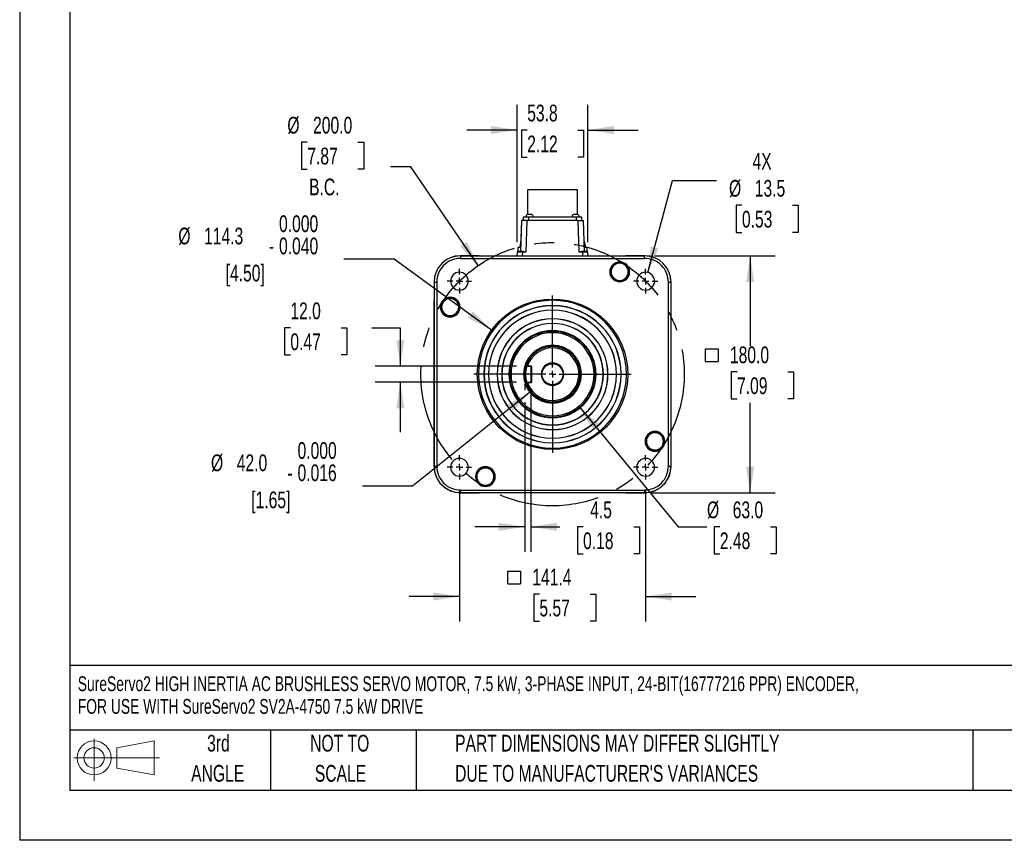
# Model space of a CAD drawing. Header units: millimetres. Extents: x 0 to 1676, y 0 to 1330.
# Tile 1 of 4: x 0 to 748, y 0 to 624. Entities that reach past the tile are written whole.
import ezdxf

# ---------------------------------------------------------------- set-up
doc = ezdxf.new("R2010")
doc.units = ezdxf.units.MM
doc.header["$LTSCALE"] = 6
doc.linetypes.add('CENTERX2', pattern=[20.32, 12.7, -2.54, 2.54, -2.54])
doc.layers.add('CENTER', color=40, linetype='CENTERX2')
doc.layers.add('SLD-DEFPOINTS', color=7, linetype='Continuous')
doc.layers.add('DIMENSIONS', color=140, linetype='Continuous', lineweight=25)
doc.layers.add('TEXT', color=140, linetype='Continuous', lineweight=25)
doc.styles.add('SLDTEXTSTYLE0', font='TXT', dxfattribs={"width": 0.7})
doc.dimstyles.new('SLDDIMSTYLE0', dxfattribs={"dimtxt": 12.948047, "dimasz": 19.812, "dimexe": 0, "dimexo": 0.0625, "dimgap": 3.237012, "dimtad": 0, "dimtih": 1, "dimtoh": 1, "dimrnd": 1e-09, "dimzin": 4, "dimdsep": 46, "dimtxsty": 'SLDTEXTSTYLE0', "dimsah": 1, "dimcen": 0, "dimadec": 0, "dimazin": 1, "dimtfac": 1, "dimtofl": 0, "dimtmove": 0, "dimatfit": 3, "dimfxl": 0, "dimfrac": 2, "dimtolj": 1, "dimtzin": 12, "dimarcsym": 0})
doc.dimstyles.new('SLDDIMSTYLE1', dxfattribs={"dimtxt": 12.948047, "dimasz": 19.812, "dimexe": 0, "dimexo": 0.0625, "dimgap": 3.237012, "dimtad": 0, "dimtih": 1, "dimtoh": 1, "dimrnd": 1e-09, "dimzin": 12, "dimdsep": 46, "dimtxsty": 'SLDTEXTSTYLE0', "dimsah": 1, "dimcen": 0.09, "dimadec": 0, "dimazin": 3, "dimtfac": 1, "dimtmove": 0, "dimatfit": 0, "dimfxl": 0, "dimfrac": 2, "dimtolj": 1, "dimtzin": 12, "dimarcsym": 0})
doc.dimstyles.new('SLDDIMSTYLE2', dxfattribs={"dimtxt": 12.948047, "dimasz": 19.812, "dimexe": 0, "dimexo": 0.0625, "dimgap": 3.237012, "dimtad": 0, "dimtih": 1, "dimtoh": 1, "dimrnd": 1e-09, "dimzin": 4, "dimdsep": 46, "dimtxsty": 'SLDTEXTSTYLE0', "dimsah": 1, "dimcen": 0, "dimadec": 0, "dimazin": 1, "dimtfac": 1, "dimtofl": 0, "dimtmove": 0, "dimatfit": 3, "dimfxl": 0, "dimfrac": 2, "dimtolj": 1, "dimtzin": 12, "dimarcsym": 0})
doc.dimstyles.new('SLDDIMSTYLE3', dxfattribs={"dimtxt": 12.948047, "dimasz": 19.812, "dimexe": 0, "dimexo": 0.0625, "dimgap": 3.237012, "dimtad": 0, "dimtih": 1, "dimtoh": 1, "dimrnd": 1e-09, "dimzin": 4, "dimdsep": 46, "dimtxsty": 'SLDTEXTSTYLE0', "dimsah": 1, "dimcen": 0.09, "dimadec": 0, "dimazin": 1, "dimtfac": 1, "dimtofl": 0, "dimtmove": 0, "dimatfit": 3, "dimfxl": 0, "dimfrac": 2, "dimtolj": 1, "dimtzin": 12, "dimarcsym": 0})
doc.dimstyles.new('SLDDIMSTYLE4', dxfattribs={"dimtxt": 12.948047, "dimasz": 19.812, "dimexe": 0, "dimexo": 0.0625, "dimgap": 3.237012, "dimtad": 0, "dimtih": 1, "dimtoh": 1, "dimrnd": 1e-09, "dimzin": 12, "dimdsep": 46, "dimtxsty": 'SLDTEXTSTYLE0', "dimsah": 1, "dimcen": 0, "dimadec": 0, "dimazin": 3, "dimtfac": 1, "dimtofl": 0, "dimtmove": 0, "dimatfit": 3, "dimfxl": 0, "dimfrac": 2, "dimtolj": 1, "dimtzin": 12, "dimarcsym": 0})
doc.dimstyles.new('SLDDIMSTYLE5', dxfattribs={"dimtxt": 12.948047, "dimasz": 19.812, "dimexe": 0, "dimexo": 0.0625, "dimgap": 3.237012, "dimtad": 0, "dimtih": 1, "dimtoh": 1, "dimrnd": 1e-09, "dimzin": 4, "dimdsep": 46, "dimtxsty": 'SLDTEXTSTYLE0', "dimsah": 1, "dimcen": 0.09, "dimadec": 0, "dimazin": 1, "dimtfac": 1, "dimtmove": 0, "dimatfit": 0, "dimfxl": 0, "dimfrac": 2, "dimtolj": 1, "dimtzin": 12, "dimarcsym": 0})
doc.dimstyles.new('SLDDIMSTYLE6', dxfattribs={"dimtxt": 12.948047, "dimasz": 19.812, "dimexe": 0, "dimexo": 0.0625, "dimgap": 3.237012, "dimtad": 0, "dimtih": 1, "dimtoh": 1, "dimrnd": 1e-09, "dimzin": 12, "dimdsep": 46, "dimtxsty": 'SLDTEXTSTYLE0', "dimsah": 1, "dimcen": 0, "dimadec": 0, "dimazin": 3, "dimtol": 1, "dimtm": 0.04, "dimtfac": 1, "dimtdec": 3, "dimtofl": 0, "dimtmove": 0, "dimatfit": 3, "dimfxl": 0, "dimfrac": 2, "dimtolj": 1, "dimtzin": 0, "dimarcsym": 0})
doc.dimstyles.new('SLDDIMSTYLE7', dxfattribs={"dimtxt": 12.948047, "dimasz": 19.812, "dimexe": 0, "dimexo": 0.0625, "dimgap": 3.237012, "dimtad": 0, "dimtih": 1, "dimtoh": 1, "dimrnd": 1e-09, "dimzin": 4, "dimdsep": 46, "dimtxsty": 'SLDTEXTSTYLE0', "dimsah": 1, "dimcen": 0, "dimadec": 0, "dimazin": 1, "dimtol": 1, "dimtm": 0.016, "dimtfac": 1, "dimtdec": 3, "dimtofl": 0, "dimtmove": 0, "dimatfit": 3, "dimfxl": 0, "dimfrac": 2, "dimtolj": 1, "dimtzin": 0, "dimarcsym": 0})

# ---------------------------------------------------------------- blocks, each defined once
blk = doc.blocks.new('Block11')
at = {"color": 7, "linetype": 'Continuous', "lineweight": 18}
for p, q in [((15.53, 31.86), (15.53, 0)), ((32.88, 25), (61.05, 30.19)), ((61.05, 30.19), (61.05, 4.39)), ((32.88, 9.58), (32.88, 25)), ((0, 17.29), (65.24, 17.29)), ((32.88, 9.58), (61.05, 4.39))]:
    blk.add_line(p, q, dxfattribs=at)
for radius in [12.9, 7.71]:
    blk.add_circle((15.53, 17.29), radius, dxfattribs=at)
blk = doc.blocks.new('Block12')
at = {"layer": 'SLD-DEFPOINTS'}
blk.add_blockref('Block11', (0, 0), dxfattribs=at)
blk = doc.blocks.new('SW_NOTE_0')
at = {"layer": 'TEXT', "color": 0, "linetype": 'CENTERX2', "lineweight": 18, "attachment_point": 1, "style": 'SLDTEXTSTYLE0'}
for s, insert, char_height in [('SureServo2 HIGH INERTIA AC BRUSHLESS SERVO MOTOR, 7.5 kW, 3-PHASE INPUT, 24-BIT(16777216 PPR) ENCODER,', (0, 14.48), 11.23541), ('FOR USE WITH SureServo2 SV2A-4750 7.5 kW DRIVE', (0, -2.75), 11.2354)]:
    blk.add_mtext(s, dxfattribs=dict(at, insert=insert, char_height=char_height))
blk = doc.blocks.new('SW_NOTE_0_3')
at = {"layer": 'TEXT', "color": 0, "linetype": 'CENTERX2', "lineweight": 18, "char_height": 12.7, "attachment_point": 1, "style": 'SLDTEXTSTYLE0'}
for s, insert in [('PART DIMENSIONS MAY DIFFER SLIGHTLY', (0, 16.37)), ("DUE TO MANUFACTURER'S VARIANCES", (0, -6.56))]:
    blk.add_mtext(s, dxfattribs=dict(at, insert=insert))
blk = doc.blocks.new('SW_NOTE_0_4')
at = {"layer": 'TEXT', "color": 0, "linetype": 'CENTERX2', "lineweight": 18, "char_height": 12.7, "attachment_point": 2, "style": 'SLDTEXTSTYLE0'}
for s, insert in [('NOT TO', (31.55, 16.37)), ('SCALE', (32.13, -6.56))]:
    blk.add_mtext(s, dxfattribs=dict(at, insert=insert))
blk = doc.blocks.new('SW_NOTE_0_5')
at = {"layer": 'TEXT', "color": 0, "linetype": 'CENTERX2', "lineweight": 18, "char_height": 12.7, "attachment_point": 2, "style": 'SLDTEXTSTYLE0'}
for s, insert in [('3rd', (13.89, 16.37)), ('ANGLE', (13.31, -6.56))]:
    blk.add_mtext(s, dxfattribs=dict(at, insert=insert))
blk = doc.blocks.new('_D')
at = {"layer": 'DIMENSIONS'}
for p, q in [((218.46, 530.45), (214.12, 530.45)), ((214.12, 530.45), (214.12, 509.87)), ((256.94, 530.45), (261.29, 530.45)), ((261.29, 530.45), (261.29, 509.87)), ((214.12, 509.87), (218.46, 509.87)), ((261.29, 509.87), (256.94, 509.87)), ((296.99, 511.65), (281.63, 511.65)), ((348.26, 436.68), (296.99, 511.65))]:
    blk.add_line(p, q, dxfattribs=at)
blk.add_solid([(348.26, 436.68), (339.59, 454.75), (334.56, 451.31)], dxfattribs=at)
at = {"layer": 'DIMENSIONS', "char_height": 12.7, "attachment_point": 1, "style": 'SLDTEXTSTYLE0'}
for s, insert in [('%%c', (203.3, 549.72)), ('200.0', (222.85, 549.72)), ('7.87', (218.46, 526.25)), ('B.C.', (219.82, 502.77))]:
    blk.add_mtext(s, dxfattribs=dict(at, insert=insert))
blk = doc.blocks.new('_D_1')
at = {"layer": 'DIMENSIONS'}
for p, q in [((383.72, 346.52), (383.72, 341.93)), ((388.22, 340.02), (388.22, 219.13)), ((383.72, 332.79), (383.72, 219.13)), ((383.72, 238.18), (345.62, 238.18)), ((388.22, 238.18), (410.36, 238.18)), ((427.91, 238.18), (423.56, 238.18)), ((423.56, 238.18), (423.56, 217.6)), ((466.39, 238.18), (470.74, 238.18)), ((470.74, 238.18), (470.74, 217.6)), ((423.56, 217.6), (427.91, 217.6)), ((470.74, 217.6), (466.39, 217.6))]:
    blk.add_line(p, q, dxfattribs=at)
for points in [[(383.72, 238.18), (363.9, 241.22), (363.9, 235.13)], [(388.22, 238.18), (408.03, 235.13), (408.03, 241.22)]]:
    blk.add_solid(points, dxfattribs=at)
at = {"layer": 'DIMENSIONS', "char_height": 12.7, "attachment_point": 1, "style": 'SLDTEXTSTYLE0'}
for s, insert in [('4.5', (433.3, 257.45)), ('0.18', (427.91, 233.97))]:
    blk.add_mtext(s, dxfattribs=dict(at, insert=insert))
blk = doc.blocks.new('SW_SYMBOL_MOD_BOX')
at = {"layer": 'DIMENSIONS', "color": 0}
for p, q in [((1200, 1200), (1200, 4800)), ((1200, 4800), (4800, 4800)), ((4800, 4800), (4800, 1200)), ((1200, 1200), (4800, 1200))]:
    blk.add_line(p, q, dxfattribs=at)
blk = doc.blocks.new('_D_2')
at = {"layer": 'DIMENSIONS'}
for p, q in [((334.01, 266.52), (334.01, 166.19)), ((475.43, 266.52), (475.43, 166.19)), ((394.74, 187.06), (390.39, 187.06)), ((390.39, 187.06), (390.39, 166.48)), ((433.21, 187.06), (437.56, 187.06)), ((437.56, 187.06), (437.56, 166.48)), ((334.01, 185.24), (295.91, 185.24)), ((475.43, 185.24), (513.53, 185.24)), ((390.39, 166.48), (394.74, 166.48)), ((437.56, 166.48), (433.21, 166.48))]:
    blk.add_line(p, q, dxfattribs=at)
for points in [[(334.01, 185.24), (314.19, 188.28), (314.19, 182.19)], [(475.43, 185.24), (495.24, 182.19), (495.24, 188.28)]]:
    blk.add_solid(points, dxfattribs=at)
at = {"layer": 'DIMENSIONS', "xscale": 0.002688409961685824, "yscale": 0.002688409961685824, "zscale": 0.002688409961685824}
blk.add_blockref('SW_SYMBOL_MOD_BOX', (367.52, 191.67), dxfattribs=at)
at = {"layer": 'DIMENSIONS', "char_height": 12.7, "attachment_point": 1, "style": 'SLDTEXTSTYLE0'}
for s, insert in [('141.4', (389.35, 206.33)), ('5.57', (394.74, 182.85))]:
    blk.add_mtext(s, dxfattribs=dict(at, insert=insert))
blk = doc.blocks.new('_D_3')
at = {"layer": 'DIMENSIONS'}
for p, q in [((424.72, 329.81), (500.07, 238.18)), ((500.07, 238.18), (522.01, 238.18)), ((531.79, 238.18), (527.44, 238.18)), ((527.44, 238.18), (527.44, 217.6)), ((570.27, 238.18), (574.61, 238.18)), ((574.61, 238.18), (574.61, 217.6)), ((527.44, 217.6), (531.79, 217.6)), ((574.61, 217.6), (570.27, 217.6))]:
    blk.add_line(p, q, dxfattribs=at)
blk.add_solid([(424.72, 329.81), (434.95, 312.57), (439.66, 316.44)], dxfattribs=at)
at = {"layer": 'DIMENSIONS', "char_height": 12.7, "attachment_point": 1, "style": 'SLDTEXTSTYLE0'}
for s, insert in [('%%c', (522.01, 257.45)), ('63.0', (541.56, 257.45)), ('2.48', (531.79, 233.97))]:
    blk.add_mtext(s, dxfattribs=dict(at, insert=insert))
blk = doc.blocks.new('_D_4')
at = {"layer": 'DIMENSIONS'}
for p, q in [((482.34, 444.14), (573.87, 444.14)), ((554.82, 444.14), (554.82, 375.79)), ((544.84, 355.96), (540.5, 355.96)), ((540.5, 355.96), (540.5, 335.38)), ((583.32, 355.96), (587.67, 355.96)), ((587.67, 355.96), (587.67, 335.38)), ((540.5, 335.38), (544.84, 335.38)), ((554.82, 264.14), (554.82, 332.48)), ((587.67, 335.38), (583.32, 335.38)), ((468.04, 264.14), (470.85, 264.14)), ((480, 264.14), (573.87, 264.14))]:
    blk.add_line(p, q, dxfattribs=at)
for points in [[(554.82, 444.14), (551.77, 424.33), (557.87, 424.33)], [(554.82, 264.14), (557.87, 283.95), (551.77, 283.95)]]:
    blk.add_solid(points, dxfattribs=at)
at = {"layer": 'DIMENSIONS', "xscale": 0.002688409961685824, "yscale": 0.002688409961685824, "zscale": 0.002688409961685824}
blk.add_blockref('SW_SYMBOL_MOD_BOX', (517.63, 360.57), dxfattribs=at)
at = {"layer": 'DIMENSIONS', "char_height": 12.7, "attachment_point": 1, "style": 'SLDTEXTSTYLE0'}
for s, insert in [('180.0', (539.46, 375.23)), ('7.09', (544.84, 351.75))]:
    blk.add_mtext(s, dxfattribs=dict(at, insert=insert))
blk = doc.blocks.new('_D_5')
at = {"layer": 'DIMENSIONS'}
for p, q in [((477.17, 431.37), (495.91, 501.29)), ((495.91, 501.29), (529.25, 501.29)), ((548.55, 482.49), (544.2, 482.49)), ((544.2, 482.49), (544.2, 461.91)), ((587.02, 482.49), (591.37, 482.49)), ((591.37, 482.49), (591.37, 461.91)), ((544.2, 461.91), (548.55, 461.91)), ((591.37, 461.91), (587.02, 461.91))]:
    blk.add_line(p, q, dxfattribs=at)
blk.add_solid([(477.17, 431.37), (485.25, 449.72), (479.36, 451.29)], dxfattribs=at)
at = {"layer": 'DIMENSIONS', "char_height": 12.7, "attachment_point": 1, "style": 'SLDTEXTSTYLE0'}
for s, insert in [('4X', (556.6, 522.34)), ('%%c', (538.77, 501.76)), ('13.5', (558.32, 501.76)), ('0.53', (548.55, 478.28))]:
    blk.add_mtext(s, dxfattribs=dict(at, insert=insert))
blk = doc.blocks.new('_D_6')
at = {"layer": 'DIMENSIONS'}
for p, q in [((205.6, 389.36), (201.25, 389.36)), ((201.25, 389.36), (201.25, 368.78)), ((244.07, 389.36), (248.42, 389.36)), ((248.42, 389.36), (248.42, 368.78)), ((267.42, 389.36), (289.11, 389.36)), ((289.11, 389.36), (289.11, 360.14)), ((201.25, 368.78), (205.6, 368.78)), ((248.42, 368.78), (244.07, 368.78)), ((377.47, 360.14), (270.06, 360.14)), ((377.47, 348.14), (270.06, 348.14)), ((289.11, 348.14), (289.11, 310.04))]:
    blk.add_line(p, q, dxfattribs=at)
for points in [[(289.11, 360.14), (292.16, 379.95), (286.07, 379.95)], [(289.11, 348.14), (286.07, 328.33), (292.16, 328.33)]]:
    blk.add_solid(points, dxfattribs=at)
at = {"layer": 'DIMENSIONS', "char_height": 12.7, "attachment_point": 1, "style": 'SLDTEXTSTYLE0'}
for s, insert in [('12.0', (205.6, 408.63)), ('0.47', (205.6, 385.15))]:
    blk.add_mtext(s, dxfattribs=dict(at, insert=insert))
blk = doc.blocks.new('_D_7')
at = {"layer": 'DIMENSIONS'}
for p, q in [((284.34, 441.51), (246.24, 441.51)), ((358.47, 387.71), (284.34, 441.51))]:
    blk.add_line(p, q, dxfattribs=at)
blk.add_solid([(358.47, 387.71), (344.22, 401.81), (340.64, 396.88)], dxfattribs=at)
at = {"layer": 'DIMENSIONS', "char_height": 12.7, "attachment_point": 1, "style": 'SLDTEXTSTYLE0'}
for s, insert in [('0.000', (197, 474.86)), ('%%c', (120.51, 465.51)), ('114.3', (140.06, 465.51)), ('0.040', (197, 457.93)), ('-', (189.31, 457.93)), ('[4.50]', (156.45, 437.35))]:
    blk.add_mtext(s, dxfattribs=dict(at, insert=insert))
blk = doc.blocks.new('_D_8')
at = {"layer": 'DIMENSIONS'}
for p, q in [((388.31, 341.03), (298.39, 269.19)), ((298.39, 269.19), (260.29, 269.19))]:
    blk.add_line(p, q, dxfattribs=at)
blk.add_solid([(388.31, 341.03), (370.93, 331.04), (374.73, 326.28)], dxfattribs=at)
at = {"layer": 'DIMENSIONS', "char_height": 12.7, "attachment_point": 1, "style": 'SLDTEXTSTYLE0'}
for s, insert in [('0.000', (211.04, 302.54)), ('%%c', (145.32, 293.18)), ('42.0', (164.87, 293.18)), ('0.016', (211.04, 285.6)), ('-', (203.35, 285.6)), ('[1.65]', (175.88, 265.03))]:
    blk.add_mtext(s, dxfattribs=dict(at, insert=insert))
blk = doc.blocks.new('_D_9')
at = {"layer": 'DIMENSIONS'}
for p, q in [((377.82, 454.48), (377.82, 558.73)), ((431.61, 454.48), (431.61, 558.73)), ((377.82, 539.68), (339.72, 539.68)), ((385.48, 539.68), (381.13, 539.68)), ((381.13, 539.68), (381.13, 519.1)), ((423.95, 539.68), (428.3, 539.68)), ((428.3, 539.68), (428.3, 519.1)), ((431.61, 539.68), (469.71, 539.68)), ((381.13, 519.1), (385.48, 519.1)), ((428.3, 519.1), (423.95, 519.1))]:
    blk.add_line(p, q, dxfattribs=at)
for points in [[(377.82, 539.68), (358.01, 542.73), (358.01, 536.63)], [(431.61, 539.68), (451.42, 536.63), (451.42, 542.73)]]:
    blk.add_solid(points, dxfattribs=at)
at = {"layer": 'DIMENSIONS', "char_height": 12.7, "attachment_point": 1, "style": 'SLDTEXTSTYLE0'}
for s, insert in [('53.8', (385.48, 558.95)), ('2.12', (385.48, 535.47))]:
    blk.add_mtext(s, dxfattribs=dict(at, insert=insert))
blk = doc.blocks.new('SW_CENTERMARKSYMBOL_0')
at = {"layer": 'CENTER', "color": 0}
for p, q in [((0, 5.08), (0, 59.69)), ((-5.08, 0), (-59.69, 0)), ((0, 0), (-2.54, 0)), ((0, 0), (0, 2.54)), ((0, 0), (0, -2.54)), ((0, 0), (2.54, 0)), ((5.08, 0), (59.69, 0)), ((0, -5.08), (0, -59.69))]:
    blk.add_line(p, q, dxfattribs=at)
blk = doc.blocks.new('SW_CENTERMARKSYMBOL_1')
at = {"layer": 'CENTER', "color": 0}
for p, q in [((0, 5.08), (0, 9.29)), ((-5.08, 0), (-9.29, 0)), ((0, 0), (-2.54, 0)), ((0, 0), (0, 2.54)), ((0, 0), (0, -2.54)), ((0, 0), (2.54, 0)), ((5.08, 0), (9.29, 0)), ((0, -5.08), (0, -9.29))]:
    blk.add_line(p, q, dxfattribs=at)
blk = doc.blocks.new('SW_CENTERMARKSYMBOL_2')
at = {"layer": 'CENTER', "color": 0}
for p, q in [((0, 5.08), (0, 9.29)), ((-5.08, 0), (-9.29, 0)), ((0, 0), (-2.54, 0)), ((0, 0), (0, 2.54)), ((0, 0), (0, -2.54)), ((0, 0), (2.54, 0)), ((5.08, 0), (9.29, 0)), ((0, -5.08), (0, -9.29))]:
    blk.add_line(p, q, dxfattribs=at)
blk = doc.blocks.new('SW_CENTERMARKSYMBOL_3')
at = {"layer": 'CENTER', "color": 0}
for p, q in [((0, 5.08), (0, 9.29)), ((-5.08, 0), (-9.29, 0)), ((0, 0), (-2.54, 0)), ((0, 0), (0, 2.54)), ((0, 0), (0, -2.54)), ((0, 0), (2.54, 0)), ((5.08, 0), (9.29, 0)), ((0, -5.08), (0, -9.29))]:
    blk.add_line(p, q, dxfattribs=at)
blk = doc.blocks.new('SW_CENTERMARKSYMBOL_4')
at = {"layer": 'CENTER', "color": 0}
for p, q in [((0, 5.08), (0, 9.29)), ((-5.08, 0), (-9.29, 0)), ((0, 0), (-2.54, 0)), ((0, 0), (0, 2.54)), ((0, 0), (0, -2.54)), ((0, 0), (2.54, 0)), ((5.08, 0), (9.29, 0)), ((0, -5.08), (0, -9.29))]:
    blk.add_line(p, q, dxfattribs=at)

msp = doc.modelspace()

# ---------------------------------------------------------------- linework, layer by layer
at = {"color": 7, "linetype": 'Continuous'}
for p in [(0.015, 1295.416), (1676.415, 0.016)]:
    msp.add_line(p, (0.015, 0.016), dxfattribs=at)
for p, q in [((385.676, 494.158), (385.676, 475.538)), ((423.756, 494.158), (385.676, 494.158)), ((423.756, 475.538), (423.756, 494.158)), ((382.491, 473.538), (382.491, 470.838)), ((386.491, 473.538), (382.491, 473.538)), ((388.906, 475.538), (385.606, 475.538)), ((386.491, 473.538), (386.491, 470.838)), ((422.941, 473.538), (386.491, 473.538)), ((423.826, 475.538), (420.526, 475.538)), ((426.941, 473.538), (422.941, 473.538)), ((422.941, 470.838), (422.941, 473.538)), ((426.941, 470.838), (426.941, 473.538)), ((381.216, 470.838), (380.395, 447.338)), ((381.216, 470.838), (380.5, 450.338)), ((385.214, 470.838), (381.216, 470.838)), ((385.214, 470.838), (384.376, 446.855)), ((424.218, 470.838), (385.214, 470.838)), ((425.056, 446.855), (424.218, 470.838)), ((424.218, 470.838), (428.216, 470.838)), ((429.037, 447.338), (428.216, 470.838)), ((378.466, 450.338), (378.466, 447.338)), ((380.5, 450.338), (378.466, 450.338)), ((380.668, 455.302), (379.763, 450.338)), ((428.764, 455.302), (429.669, 450.338)), ((430.966, 450.338), (428.932, 450.338)), ((430.966, 447.338), (430.966, 450.338)), ((334.716, 444.138), (334.747, 444.107)), ((349.016, 444.138), (334.716, 444.138)), ((334.747, 444.107), (474.685, 444.107)), ((334.747, 444.107), (334.747, 442.106)), ((334.747, 442.106), (474.685, 442.106)), ((349.016, 444.138), (460.416, 444.138)), ((377.821, 446.855), (377.726, 444.138)), ((381.819, 447.338), (378.321, 447.338)), ((381.819, 446.855), (381.724, 444.138)), ((381.819, 447.338), (382.488, 447.338)), ((384.376, 446.855), (381.819, 446.855)), ((427.613, 446.855), (425.056, 446.855)), ((427.613, 447.338), (426.944, 447.338)), ((427.613, 446.855), (427.613, 447.338)), ((431.111, 447.338), (427.613, 447.338)), ((427.708, 444.138), (427.613, 446.855)), ((431.706, 444.138), (431.611, 446.855)), ((474.716, 444.138), (460.416, 444.138)), ((474.685, 444.107), (474.716, 444.138)), ((474.685, 442.106), (474.685, 444.107)), ((314.716, 424.138), (314.747, 424.107)), ((314.716, 424.138), (314.716, 409.838)), ((314.747, 424.107), (314.747, 284.169)), ((314.747, 424.107), (316.747, 424.107)), ((316.747, 424.107), (316.747, 284.169)), ((492.685, 284.169), (492.685, 424.107)), ((492.685, 424.107), (494.685, 424.107)), ((494.685, 424.107), (494.716, 424.138)), ((494.685, 424.107), (494.685, 284.169)), ((494.716, 409.838), (494.716, 424.138)), ((314.716, 395.138), (314.716, 409.838)), ((494.716, 405.138), (494.716, 409.838)), ((494.716, 400.138), (494.716, 405.138)), ((494.716, 395.138), (494.716, 400.138)), ((314.716, 390.138), (314.716, 395.138)), ((314.716, 385.138), (314.716, 390.138)), ((494.716, 390.138), (494.716, 395.138)), ((494.716, 385.138), (494.716, 390.138)), ((314.716, 380.138), (314.716, 385.138)), ((494.716, 380.138), (494.716, 385.138)), ((314.716, 375.138), (314.716, 380.138)), ((314.716, 370.138), (314.716, 375.138)), ((494.716, 375.138), (494.716, 380.138)), ((494.716, 370.138), (494.716, 375.138)), ((314.716, 338.138), (314.716, 370.138)), ((494.716, 338.138), (494.716, 370.138)), ((384.738, 360.615), (385.085, 360.138)), ((384.74, 360.617), (385.8, 360.633)), ((385.085, 360.138), (385.831, 360.138)), ((385.799, 360.633), (388.216, 360.638)), ((385.831, 360.138), (385.799, 360.636)), ((385.831, 360.138), (388.216, 360.138)), ((388.216, 360.138), (388.216, 360.638)), ((388.216, 360.138), (388.216, 348.138)), ((388.716, 359.931), (388.716, 348.345)), ((385.085, 348.138), (384.739, 347.661)), ((385.8, 347.642), (384.74, 347.66)), ((385.831, 348.138), (385.085, 348.138)), ((385.831, 348.138), (385.799, 347.64)), ((388.216, 347.638), (385.799, 347.64)), ((385.831, 348.138), (388.216, 348.138)), ((388.216, 347.638), (388.216, 348.138)), ((314.716, 333.138), (314.716, 338.138)), ((494.716, 333.138), (494.716, 338.138)), ((314.716, 328.138), (314.716, 333.138)), ((494.716, 328.138), (494.716, 333.138)), ((314.716, 323.138), (314.716, 328.138)), ((314.716, 318.138), (314.716, 323.138)), ((494.716, 323.138), (494.716, 328.138)), ((494.716, 318.138), (494.716, 323.138)), ((314.716, 313.138), (314.716, 318.138)), ((494.716, 313.138), (494.716, 318.138)), ((314.716, 308.138), (314.716, 313.138)), ((314.716, 303.138), (314.716, 308.138)), ((494.716, 298.438), (494.716, 313.138)), ((314.716, 298.438), (314.716, 303.138)), ((314.716, 284.138), (314.716, 298.438)), ((494.716, 284.138), (494.716, 298.438)), ((314.747, 284.169), (314.716, 284.138)), ((314.747, 284.169), (316.747, 284.169)), ((492.685, 284.169), (494.685, 284.169)), ((494.685, 284.169), (494.716, 284.138)), ((334.716, 264.138), (334.747, 264.169)), ((334.716, 264.138), (349.016, 264.138)), ((334.747, 266.169), (474.685, 266.169)), ((334.747, 266.169), (334.747, 264.169)), ((334.747, 264.169), (474.685, 264.169)), ((363.716, 264.138), (349.016, 264.138)), ((368.716, 264.138), (363.716, 264.138)), ((373.716, 264.138), (368.716, 264.138)), ((378.716, 264.138), (373.716, 264.138)), ((383.716, 264.138), (378.716, 264.138)), ((388.716, 264.138), (383.716, 264.138)), ((420.716, 264.138), (388.716, 264.138)), ((425.716, 264.138), (420.716, 264.138)), ((430.716, 264.138), (425.716, 264.138)), ((435.716, 264.138), (430.716, 264.138)), ((440.716, 264.138), (435.716, 264.138)), ((445.716, 264.138), (440.716, 264.138)), ((450.716, 264.138), (445.716, 264.138)), ((455.716, 264.138), (450.716, 264.138)), ((460.416, 264.138), (455.716, 264.138)), ((460.416, 264.138), (474.716, 264.138)), ((474.685, 266.169), (474.685, 264.169)), ((474.685, 264.169), (474.716, 264.138))]:
    msp.add_line(p, q)
at = {"flags": 128}
for points in [[(380.133, 450.338), (380.388, 452.71), (380.548, 454.189), (380.595, 454.63), (380.632, 454.97), (380.657, 455.185), (380.665, 455.265), (380.667, 455.29), (380.668, 455.302)], [(428.764, 455.302), (428.764, 455.298), (428.765, 455.29), (428.767, 455.265), (428.775, 455.186), (428.884, 454.186), (429.044, 452.705), (429.299, 450.338)], [(381.819, 447.338), (381.819, 447.302), (381.819, 447.198), (381.819, 447.041), (381.819, 446.855)], [(388.216, 360.638), (388.343, 360.621), (388.449, 360.569), (388.519, 360.502), (388.587, 360.405), (388.679, 360.196), (388.716, 359.931)], [(388.716, 348.345), (388.668, 348.044), (388.551, 347.82), (388.476, 347.741), (388.39, 347.682), (388.306, 347.65), (388.216, 347.639)]]:
    msp.add_lwpolyline(points, dxfattribs=at)
for radius in [57.15, 21.25, 8]:
    msp.add_circle((404.716, 354.138), radius)
for centre, radius, start, end in [((387.005, 473.466), 2.5, 124.027171, 178.351241), ((387.507, 473.466), 2.5, 1.648759, 55.972829), ((421.925, 473.466), 2.5, 124.027171, 178.351241), ((422.427, 473.466), 2.5, 1.648759, 55.972829), ((334.747, 424.107), 20, 90, 180), ((334.747, 424.107), 18, 89.999976, 180.000024), ((378.321, 446.838), 0.5, 89.997759, 177.999946), ((379.82, 213.612), 233.252, 89.509016, 90.490986), ((381.467, 439.408), 7.995, 68.664218, 82.66626), ((427.965, 439.409), 7.995, 97.333325, 111.33617), ((429.612, 213.605), 233.259, 89.509033, 90.490972), ((431.125, 446.878), 0.46, 28.0298, 91.690311), ((474.685, 424.107), 20, 0, 90), ((474.685, 424.107), 18, 359.999976, 90.000024), ((455.716, 431.907), 7.524, 0, 180), ((455.716, 431.907), 7, 0, 180), ((455.716, 431.907), 6.5, 90, 270), ((455.716, 431.907), 6.5, 0, 90), ((334.005, 424.849), 6.75, 0, 180), ((455.716, 431.907), 7.524, 180, 0), ((455.716, 431.907), 7, 180, 0), ((455.716, 431.907), 6.5, 270, 0), ((475.427, 424.849), 6.75, 0, 180), ((334.005, 424.849), 6.75, 180, 0), ((475.427, 424.849), 6.75, 180, 0), ((326.947, 405.138), 7.524, 0, 180), ((326.947, 405.138), 7, 0, 180), ((326.947, 405.138), 6.5, 90, 270), ((326.947, 405.138), 6.5, 0, 90), ((326.947, 405.138), 7.524, 180, 0), ((326.947, 405.138), 7, 180, 360), ((326.947, 405.138), 6.5, 270, 360), ((404.716, 354.138), 56.15, 0, 180), ((404.716, 354.138), 52.15, 0, 180), ((404.716, 354.138), 52.045, 0, 180), ((404.716, 354.138), 48.65, 0, 180), ((404.716, 354.138), 48.545, 0, 180), ((404.716, 354.138), 42.105, 0, 180), ((404.716, 354.138), 42, 0, 180), ((404.716, 354.138), 38.605, 0, 180), ((404.716, 354.138), 38.5, 0, 180), ((404.716, 354.138), 33.077, 0, 180), ((404.716, 354.138), 32.5, 0, 180), ((404.716, 354.138), 31.5, 0, 180), ((404.716, 354.138), 22, 0, 180), ((404.716, 354.138), 21.491, 90, 270), ((404.716, 354.138), 21, 90, 162.029509), ((404.716, 354.138), 21, 197.966486, 90), ((404.716, 354.138), 20, 198.95253, 89.999724), ((404.716, 354.138), 20, 89.999273, 161.050194), ((404.716, 354.138), 21.491, 270, 90), ((404.711, 354.138), 20.995, 162.412196, 197.634607), ((405.491, 354.142), 21.27, 164.876616, 196.0614), ((388.216, 359.638), 0.5, 0, 90), ((404.716, 354.138), 8.577, 90, 270), ((404.716, 354.138), 8.577, 270, 90), ((404.716, 354.138), 56.15, 180, 0), ((404.716, 354.138), 52.15, 180, 0), ((404.716, 354.138), 52.045, 180, 0), ((404.716, 354.138), 48.65, 180, 0), ((404.716, 354.138), 48.545, 180, 0), ((404.716, 354.138), 42.105, 180, 0), ((404.716, 354.138), 42, 180, 0), ((404.716, 354.138), 38.605, 180, 0), ((404.716, 354.138), 38.5, 180, 0), ((404.716, 354.138), 33.077, 180, 0), ((404.716, 354.138), 32.5, 180, 0), ((404.716, 354.138), 31.5, 180, 0), ((404.716, 354.138), 22, 180, 0), ((388.216, 348.638), 0.5, 270, 0), ((482.485, 303.138), 7.524, 0, 180), ((482.485, 303.138), 7, 0, 180), ((482.485, 303.138), 6.5, 90, 270), ((482.485, 303.138), 6.5, 0, 90), ((482.485, 303.138), 7.524, 180, 0), ((482.485, 303.138), 7, 180, 0), ((482.485, 303.138), 6.5, 270, 0), ((334.005, 283.427), 6.75, 0, 180), ((475.427, 283.427), 6.75, 0, 180), ((334.716, 284.138), 20, 179.99998, 270.00002), ((334.747, 284.169), 20, 180.000009, 270), ((334.747, 284.169), 18, 179.999976, 270.000024), ((334.005, 283.427), 6.75, 180, 0), ((353.716, 276.369), 7.524, 0, 180), ((353.716, 276.369), 7, 0, 180), ((353.716, 276.369), 6.5, 90, 270), ((353.716, 276.369), 6.5, 0, 90), ((475.427, 283.427), 6.75, 180, 0), ((474.685, 284.169), 18, 269.999976, 0.000024), ((474.685, 284.169), 20, 270, 360), ((474.716, 284.138), 20, 269.99998, 0.00002), ((353.716, 276.369), 7.524, 180, 0), ((353.716, 276.369), 7, 180, 360), ((353.716, 276.369), 6.5, 270, 0)]:
    msp.add_arc(centre, radius, start, end)
for centre, major_axis in [((334.716, 424.138), (14.142, -14.142)), ((474.716, 424.138), (-14.142, -14.142))]:
    msp.add_ellipse(centre, major_axis=major_axis, ratio=0.999997, start_param=2.356196, end_param=3.9269893)
at = {"layer": 'CENTER'}
msp.add_circle((404.716, 354.138), 100, dxfattribs=at)
at = {"layer": 'TEXT'}
for p, q in [((38.1, 1257.3), (38.1, 38.1)), ((1638.3, 132.757), (38.1, 132.757)), ((1638.3, 83.82), (38.1, 83.82)), ((190.5, 83.82), (190.5, 38.1)), ((301.27, 83.82), (301.27, 38.1)), ((723.879, 83.82), (723.879, 38.1)), ((38.1, 38.1), (1638.3, 38.1))]:
    msp.add_line(p, q, dxfattribs=at)

# ---------------------------------------------------------------- block references
at = {"layer": 'CENTER'}
for name, p in [('SW_CENTERMARKSYMBOL_1', (334.005, 424.849)), ('SW_CENTERMARKSYMBOL_2', (475.427, 424.849)), ('SW_CENTERMARKSYMBOL_0', (404.716, 354.138)), ('SW_CENTERMARKSYMBOL_4', (334.005, 283.427)), ('SW_CENTERMARKSYMBOL_3', (475.427, 283.427))]:
    msp.add_blockref(name, p, dxfattribs=at)
at = {"layer": 'SLD-DEFPOINTS'}
msp.add_blockref('Block12', (41.028, 45.323), dxfattribs=at)
at = {"layer": 'TEXT', "linetype": 'CENTERX2', "lineweight": 18}
for name, p in [('SW_NOTE_0', (44.129, 110.132)), ('SW_NOTE_0_5', (137.084, 63.813)), ('SW_NOTE_0_4', (211.543, 63.813)), ('SW_NOTE_0_3', (330.716, 63.813))]:
    msp.add_blockref(name, p, dxfattribs=at)

# ---------------------------------------------------------------- dimensions: what is measured, and where the dimension line sits
at = {"layer": 'DIMENSIONS'}
for base, p1, p2, angle, dimstyle, picture, middle in [((377.821, 539.68), (431.611, 446.855), (377.821, 446.855), 0, 'SLDDIMSTYLE1', '_D_9', (404.716, 539.68)), ((289.115, 348.138), (385.085, 360.138), (385.085, 348.138), 270.000023, 'SLDDIMSTYLE5', '_D_6', (289.115, 389.359))]:
    dim = msp.add_linear_dim(base=base, p1=p1, p2=p2, angle=angle, dimstyle=dimstyle, dxfattribs=at)
    dim.commit()
    dim.dimension.update_dxf_attribs({"geometry": picture, "text_midpoint": middle, "dimtype": 160})
for p1, p2, text, dimstyle, picture, middle in [((461.169, 271.597), (348.263, 436.679), '<>\\PB.C.', 'SLDDIMSTYLE0', '_D', (237.702, 520.164)), ((473.68, 418.329), (477.174, 431.369), '4X\\P<>', 'SLDDIMSTYLE4', '_D_5', (567.786, 492.78)), ((450.966, 320.567), (358.466, 387.709), '<>\\P[4.50]', 'SLDDIMSTYLE6', '_D_7', (183.377, 448.202)), ((421.123, 367.246), (388.309, 341.03), '<>\\P[1.65]', 'SLDDIMSTYLE7', '_D_8', (202.806, 275.877))]:
    dim = msp.add_diameter_dim_2p(p1=p1, p2=p2, text=text, dimstyle=dimstyle, dxfattribs=at)
    dim.commit()
    dim.dimension.update_dxf_attribs({"geometry": picture, "text_midpoint": middle, "dimtype": 163})
dim = msp.add_linear_dim(base=(554.822, 444.138), p1=(460.416, 264.138), p2=(474.716, 444.138), angle=90, text='{\\fGDT;o}<>', dimstyle='SLDDIMSTYLE3', dxfattribs=at)
dim.commit()
dim.dimension.update_dxf_attribs({"geometry": '_D_4', "text_midpoint": (554.822, 354.138), "dimtype": 160})
dim = msp.add_diameter_dim_2p(p1=(384.71, 378.469), p2=(424.722, 329.807), dimstyle='SLDDIMSTYLE2', dxfattribs=at)
dim.commit()
dim.dimension.update_dxf_attribs({"geometry": '_D_3', "text_midpoint": (551.028, 238.177), "dimtype": 163})
dim = msp.add_linear_dim(base=(383.716, 238.177), p1=(388.216, 347.638), p2=(383.716, 354.138), dimstyle='SLDDIMSTYLE1', dxfattribs=at)
dim.commit()
dim.dimension.update_dxf_attribs({"geometry": '_D_1', "text_midpoint": (447.15, 238.177), "dimtype": 160})
dim = msp.add_linear_dim(base=(475.427, 185.235), p1=(334.005, 274.137), p2=(475.427, 274.137), text='{\\fGDT;o}<>', dimstyle='SLDDIMSTYLE1', dxfattribs=at)
dim.commit()
dim.dimension.update_dxf_attribs({"geometry": '_D_2', "text_midpoint": (404.716, 185.235), "dimtype": 160})

doc.saveas('drawing.dxf')
